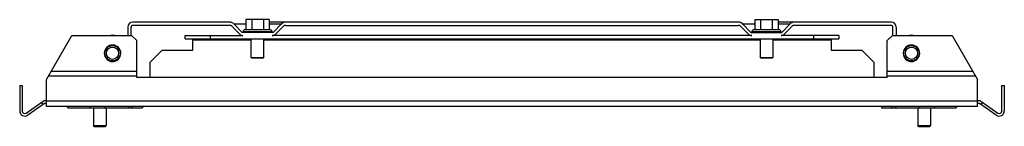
# Model space of a CAD drawing. Header units: millimetres. Extents: x 55 to 442, y 325 to 367.
import ezdxf

# ---------------------------------------------------------------- set-up
doc = ezdxf.new("R2010")
doc.units = ezdxf.units.MM
doc.header["$LTSCALE"] = 45.098877
doc.layers.get('0').update_dxf_attribs({"linetype": 'CONTINUOUS'})

msp = doc.modelspace()

# ---------------------------------------------------------------- linework, layer by layer
at = {"color": 7}
for p, q in [((97.83, 363.95), (97.83, 360.7)), ((99.08, 360.7), (99.08, 363.95)), ((137.81, 365.95), (99.83, 365.95)), ((137.79, 364.7), (99.83, 364.7)), ((141.8, 361.22), (138.68, 364.34)), ((139.62, 365.18), (142.6, 362.05)), ((144.21, 365.18), (139.62, 365.18)), ((144.21, 366.95), (144.21, 362.95)), ((153.45, 366.95), (144.21, 366.95)), ((146.52, 366.95), (146.52, 362.95)), ((151.14, 366.95), (151.14, 362.95)), ((153.45, 366.95), (153.45, 362.95)), ((159.62, 365.95), (153.45, 365.95)), ((157.95, 365.18), (153.45, 365.18)), ((155.07, 362.05), (158.04, 365.18)), ((158.98, 364.34), (155.86, 361.22)), ((337.81, 365.95), (159.85, 365.95)), ((159.87, 364.7), (337.79, 364.7)), ((341.8, 361.22), (338.68, 364.34)), ((344.21, 365.18), (339.62, 365.18)), ((339.62, 365.18), (342.6, 362.05)), ((344.21, 366.95), (353.45, 366.95)), ((344.21, 366.95), (344.21, 362.95)), ((346.52, 366.95), (346.52, 362.95)), ((351.14, 366.95), (351.14, 362.95)), ((353.45, 366.95), (353.45, 362.95)), ((359.62, 365.95), (353.45, 365.95)), ((357.95, 365.18), (353.45, 365.18)), ((355.07, 362.05), (358.04, 365.18)), ((358.98, 364.34), (355.86, 361.22)), ((397.83, 365.95), (359.85, 365.95)), ((397.83, 364.7), (359.87, 364.7)), ((398.58, 360.7), (398.58, 363.95)), ((399.83, 363.95), (399.83, 360.7)), ((65.83, 343.4), (75.83, 360.7)), ((75.83, 360.7), (99.33, 360.7)), ((99.33, 360.7), (101.33, 358.7)), ((120.33, 359.45), (120.33, 360.7)), ((120.33, 360.7), (143.04, 360.7)), ((130.33, 359.45), (130.33, 360.7)), ((142.81, 362.05), (143.08, 362.05)), ((154.85, 361.95), (142.81, 361.95)), ((143.08, 362.15), (143.08, 361.95)), ((154.58, 362.15), (143.08, 362.15)), ((153.78, 362.95), (143.88, 362.95)), ((154.58, 362.15), (154.58, 361.95)), ((154.58, 362.05), (155.01, 362.05)), ((343.04, 360.7), (154.62, 360.7)), ((342.81, 362.05), (343.08, 362.05)), ((342.81, 361.95), (354.85, 361.95)), ((354.58, 362.15), (343.08, 362.15)), ((343.08, 362.15), (343.08, 361.95)), ((353.78, 362.95), (343.88, 362.95)), ((354.58, 362.15), (354.58, 361.95)), ((354.58, 362.05), (355.01, 362.05)), ((377.33, 360.7), (354.62, 360.7)), ((367.33, 360.7), (367.33, 359.45)), ((377.33, 360.7), (377.33, 359.45)), ((396.33, 358.7), (398.33, 360.7)), ((398.33, 360.7), (421.83, 360.7)), ((421.83, 360.7), (431.83, 343.4)), ((101.33, 344.2), (101.33, 358.7)), ((120.33, 359.45), (377.33, 359.45)), ((123.33, 354.95), (123.33, 359.45)), ((146.33, 358.89), (123.33, 358.89)), ((146.33, 352.1), (146.33, 359.45)), ((151.33, 352.1), (151.33, 359.45)), ((346.33, 358.89), (151.33, 358.89)), ((346.33, 359.45), (346.33, 352.1)), ((351.33, 359.45), (351.33, 352.1)), ((374.33, 358.89), (351.33, 358.89)), ((374.33, 359.45), (374.33, 354.95)), ((396.33, 344.2), (396.33, 358.7)), ((111.33, 354.95), (106.58, 350.2)), ((111.33, 354.95), (123.33, 354.95)), ((374.33, 354.95), (386.33, 354.95)), ((391.08, 350.2), (386.33, 354.95)), ((106.58, 344.2), (106.58, 350.2)), ((146.48, 351.95), (146.33, 352.1)), ((146.33, 352.1), (151.33, 352.1)), ((146.48, 351.95), (151.18, 351.95)), ((151.18, 351.95), (151.33, 352.1)), ((346.33, 352.1), (351.33, 352.1)), ((346.48, 351.95), (346.33, 352.1)), ((346.48, 351.95), (351.18, 351.95)), ((351.18, 351.95), (351.33, 352.1)), ((391.08, 350.2), (391.08, 344.2)), ((101.33, 344.7), (66.58, 344.7)), ((67.74, 346.7), (101.33, 346.7)), ((396.33, 346.7), (429.92, 346.7)), ((431.08, 344.7), (396.33, 344.7)), ((55.33, 340.95), (55.33, 330.95)), ((55.33, 340.95), (56.33, 340.95)), ((56.33, 340.95), (56.33, 330.95)), ((65.83, 332.7), (65.83, 343.4)), ((396.33, 344.2), (101.33, 344.2)), ((431.83, 332.7), (431.83, 343.4)), ((441.33, 340.95), (442.33, 340.95)), ((441.33, 330.95), (441.33, 340.95)), ((442.33, 340.95), (442.33, 330.95)), ((57.9, 330.13), (64.53, 334.77)), ((65.1, 333.95), (58.48, 329.32)), ((63.91, 334.34), (64.49, 333.52)), ((65.83, 334.95), (65.1, 334.95)), ((65.83, 333.95), (65.1, 333.95)), ((65.83, 334.9), (431.83, 334.9)), ((432.56, 334.95), (431.83, 334.95)), ((432.56, 333.95), (431.83, 333.95)), ((439.18, 329.32), (432.56, 333.95)), ((433.13, 334.77), (439.76, 330.13)), ((433.17, 333.52), (433.75, 334.34)), ((431.83, 332.7), (65.83, 332.7)), ((73.91, 332.7), (74.27, 332.2)), ((74.27, 332.2), (103.58, 332.2)), ((82.64, 332.7), (83, 332.2)), ((84.33, 332.2), (84.33, 325.2)), ((88.89, 332.7), (88.54, 332.2)), ((89.33, 332.2), (89.33, 325.2)), ((98.23, 332.7), (97.87, 332.2)), ((99.18, 332.2), (99.68, 332.7)), ((103.58, 332.7), (103.58, 332.2)), ((394.08, 332.7), (394.08, 332.2)), ((394.08, 332.2), (423.39, 332.2)), ((397.99, 332.7), (398.49, 332.2)), ((399.43, 332.7), (399.79, 332.2)), ((408.33, 332.2), (408.33, 325.2)), ((408.77, 332.7), (409.12, 332.2)), ((413.33, 332.2), (413.33, 325.2)), ((415.02, 332.7), (414.66, 332.2)), ((423.39, 332.2), (423.75, 332.7)), ((84.63, 324.9), (84.33, 325.2)), ((84.33, 325.2), (89.33, 325.2)), ((89.03, 324.9), (89.33, 325.2)), ((408.33, 325.2), (413.33, 325.2)), ((408.63, 324.9), (408.33, 325.2)), ((413.03, 324.9), (413.33, 325.2)), ((84.63, 324.9), (89.03, 324.9)), ((408.63, 324.9), (413.03, 324.9))]:
    msp.add_line(p, q, dxfattribs=at)
for centre, radius in [((91.83, 353.7), 3), ((91.83, 353.7), 2.4), ((405.83, 353.7), 3), ((405.83, 353.7), 2.4)]:
    msp.add_circle(centre, radius, dxfattribs=at)
for centre, radius, start, end in [((99.83, 363.95), 2, 90, 180), ((99.83, 363.95), 0.75, 90, 180), ((137.79, 363.45), 1.25, 45, 90), ((137.81, 363.45), 2.5, 43.5312, 90), ((159.85, 363.45), 2.5, 90, 136.4688), ((159.87, 363.45), 1.25, 90, 135), ((337.79, 363.45), 1.25, 45, 90), ((337.81, 363.45), 2.5, 43.5312, 90), ((359.85, 363.45), 2.5, 90, 136.4688), ((359.87, 363.45), 1.25, 90, 135), ((397.83, 363.95), 2, 0, 90), ((397.83, 363.95), 0.75, 0, 90), ((91.83, 353.7), 7.1, 76.7138, 103.2862), ((143.04, 362.45), 1.75, 225, 270), ((142.81, 362.25), 0.3, 223.5312, 270), ((143.88, 362.15), 0.8, 90, 180), ((153.78, 362.15), 0.8, 0, 90), ((154.62, 362.45), 1.75, 270, 315), ((154.85, 362.25), 0.3, 270, 316.4688), ((343.04, 362.45), 1.75, 225, 270), ((342.81, 362.25), 0.3, 223.5312, 270), ((343.88, 362.15), 0.8, 90, 180), ((353.78, 362.15), 0.8, 0, 90), ((354.62, 362.45), 1.75, 270, 315), ((354.85, 362.25), 0.3, 270, 316.4688), ((405.83, 353.7), 7.1, 76.7138, 103.2862), ((91.83, 353.7), 3.25, 180, 178.5519), ((405.83, 353.7), 3.25, 180, 178.5519), ((65.1, 333.95), 1, 90, 125), ((432.56, 333.95), 1, 55, 90), ((57.33, 330.95), 2, 180, 305), ((57.33, 330.95), 1, 180, 305), ((440.33, 330.95), 2, 235, 360), ((440.33, 330.95), 1, 235, 360)]:
    msp.add_arc(centre, radius, start, end, dxfattribs=at)

doc.saveas('drawing.dxf')
